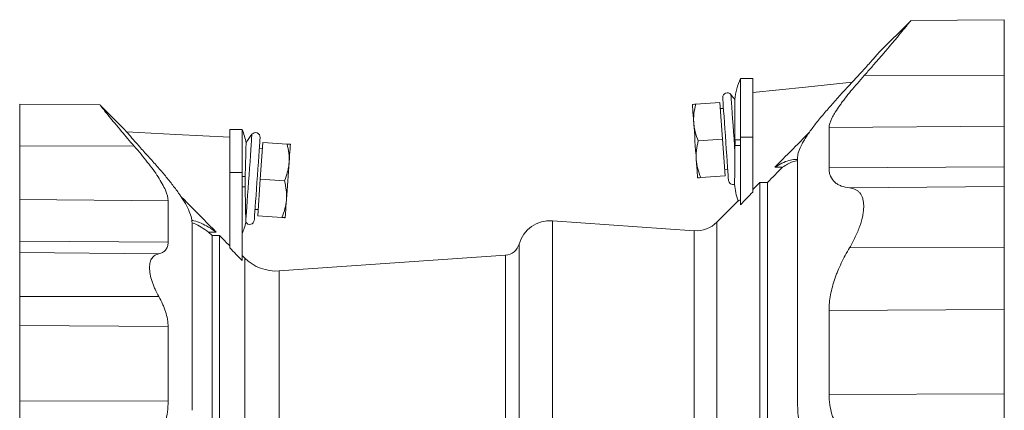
# Model space of a CAD drawing. Header units: millimetres. Extents: x 24 to 822, y -62 to 722.
# Tile 3 of 7: x 33 to 354, y 151 to 278. Entities that reach past the tile are written whole.
import ezdxf

# ---------------------------------------------------------------- set-up
doc = ezdxf.new("R2010")
doc.units = ezdxf.units.MM

msp = doc.modelspace()

# ---------------------------------------------------------------- linework, layer by layer
at = {"color": 7, "linetype": 'Continuous', "lineweight": 15}
for p, q in [((323.34, 278.01), (312.92, 267.59)), ((353.84, 278.33), (323.35, 278.07)), ((271.84, 259.14), (267.84, 259.14)), ((267.84, 240.01), (267.84, 259.14)), ((271.84, 240.01), (271.84, 259.14)), ((59.08, 250.53), (32.84, 250.76)), ((32.84, 237.24), (32.84, 250.76)), ((67.02, 242.54), (59.09, 250.47)), ((261.15, 251.35), (253.24, 250.79)), ((261.15, 251.35), (261.98, 239.37)), ((262.28, 249.42), (261.29, 249.35)), ((105.34, 242.5), (101.34, 242.5)), ((101.34, 242.5), (101.34, 228.53)), ((105.34, 242.5), (105.34, 228.53)), ((111.27, 226.38), (112.11, 238.35)), ((112.11, 238.35), (120.01, 237.8)), ((261.98, 239.37), (254.07, 238.82)), ((261.98, 239.37), (262.82, 227.4)), ((267.84, 218.02), (267.84, 240.01)), ((271.84, 222.13), (271.84, 240.01)), ((32.84, 237.24), (32.84, 219.72)), ((111.97, 236.35), (110.97, 236.42)), ((101.34, 228.53), (101.34, 203.94)), ((105.34, 228.53), (105.34, 199.8)), ((262.68, 229.4), (263.68, 229.47)), ((281.54, 230.25), (279.06, 230.26)), ((110.43, 214.41), (111.27, 226.38)), ((111.27, 226.38), (119.18, 225.83)), ((262.82, 227.4), (254.91, 226.85)), ((274.18, 123.96), (274.18, 225.3)), ((276.65, 225.3), (274.18, 225.3)), ((276.65, 123.96), (276.65, 225.3)), ((32.84, 219.72), (32.84, 206.14)), ((81.22, 205.79), (81.22, 219.33)), ((267.09, 219.25), (260.15, 212.31)), ((109.57, 216.47), (110.57, 216.4)), ((89.02, 212.11), (89.02, 150.99)), ((106.55, 212.35), (106.55, 212.33)), ((110.43, 214.41), (118.34, 213.85)), ((252.77, 209.55), (206.5, 212.79)), ((94.4, 209.11), (95.54, 207.96)), ((94.4, 209.11), (96.87, 209.11)), ((32.84, 206.14), (32.84, 202.42)), ((95.54, 207.96), (95.54, 124.61)), ((95.54, 207.96), (98.01, 207.96)), ((98.01, 207.96), (98.01, 121.63)), ((32.84, 202.42), (32.84, 188.11)), ((106.21, 200.64), (105.34, 201.51)), ((191.21, 201.58), (117.48, 196.43)), ((32.84, 178.6), (32.84, 188.11)), ((32.84, 154.11), (32.84, 178.6)), ((81.22, 178.36), (81.22, 153.95)), ((32.84, 133.09), (32.84, 154.11))]:
    msp.add_line(p, q, dxfattribs=at)
at = {"color": 8, "linetype": 'Continuous', "lineweight": 0}
for p, q in [((353.84, 260.29), (308.16, 260.11)), ((353.84, 243.61), (296.7, 243.14)), ((267.84, 239.14), (266.04, 239.14)), ((271.84, 240.01), (267.84, 240.01)), ((32.84, 237.24), (70.19, 237.07)), ((267.84, 237.34), (266.04, 237.34)), ((101.34, 228.53), (105.34, 228.53)), ((353.84, 230.41), (296.7, 229.99)), ((106.36, 227.2), (105.34, 227.2)), ((106.35, 223.89), (105.34, 223.89)), ((353.84, 223.96), (303.4, 223.52)), ((32.84, 219.72), (81.22, 219.33)), ((206.5, 212.79), (206.5, 3.89)), ((260.15, 122.19), (260.15, 212.31)), ((252.77, 119.85), (252.77, 209.55)), ((32.84, 206.14), (81.22, 205.79)), ((32.84, 202.42), (78.2, 202.03)), ((195.67, 205.2), (195.67, 108.34)), ((353.84, 204.02), (303.4, 203.99)), ((106.21, 200.64), (106.21, 121.33)), ((191.21, 108.34), (191.21, 201.58)), ((117.48, 196.43), (117.48, 122.19)), ((32.84, 188.11), (78.2, 188.07)), ((353.84, 183.82), (296.7, 183.56)), ((32.84, 178.6), (81.22, 178.36)), ((32.84, 154.11), (81.22, 153.95)), ((353.84, 156.33), (296.7, 156.16))]:
    msp.add_line(p, q, dxfattribs=at)
at = {"color": 7, "linetype": 'Continuous', "lineweight": 15, "flags": 128}
for points in [[(304.27, 257.99), (289.04, 256.39), (271.84, 254.58)], [(252.17, 250.72), (252.18, 250.62), (252.2, 250.31), (252.23, 249.81), (252.28, 249.11), (252.34, 248.24), (252.41, 247.21), (252.5, 246.03), (252.59, 244.73)], [(262.04, 252.91), (262.05, 252.73), (262.09, 252.18), (262.15, 251.29), (262.24, 250.07), (262.34, 248.57), (262.47, 246.81), (262.6, 244.85), (262.75, 242.75), (262.9, 240.56), (263.06, 238.33), (263.21, 236.14), (263.36, 234.03), (263.5, 232.08), (263.62, 230.32), (263.72, 228.82), (263.81, 227.6), (263.87, 226.71), (263.91, 226.16), (263.92, 225.98)], [(252.59, 244.73), (252.68, 243.33), (252.79, 241.85), (252.9, 240.31), (253, 238.75), (253.11, 237.18), (253.22, 235.65), (253.33, 234.17), (253.42, 232.76)], [(101.34, 240.01), (83.79, 240.93), (67.68, 241.78)], [(109.33, 212.98), (109.34, 213.16), (109.38, 213.71), (109.44, 214.6), (109.53, 215.82), (109.63, 217.33), (109.76, 219.08), (109.89, 221.04), (110.04, 223.14), (110.19, 225.34), (110.35, 227.56), (110.5, 229.75), (110.65, 231.86), (110.79, 233.81), (110.91, 235.57), (111.01, 237.08), (111.1, 238.29), (111.16, 239.19), (111.2, 239.73), (111.21, 239.92)], [(120.66, 231.74), (120.76, 233.04), (120.84, 234.22), (120.91, 235.25), (120.97, 236.12), (121.02, 236.81), (121.05, 237.31), (121.08, 237.62), (121.08, 237.72)], [(119.83, 219.77), (119.93, 221.17), (120.03, 222.65), (120.14, 224.19), (120.25, 225.75), (120.36, 227.31), (120.46, 228.85), (120.57, 230.33), (120.66, 231.74)], [(253.42, 232.76), (253.51, 231.46), (253.6, 230.28), (253.67, 229.25), (253.73, 228.38), (253.78, 227.69), (253.81, 227.18), (253.83, 226.88), (253.84, 226.78)], [(119.41, 213.78), (119.42, 213.88), (119.44, 214.19), (119.47, 214.69), (119.52, 215.38), (119.58, 216.25), (119.65, 217.29), (119.74, 218.46), (119.83, 219.77)]]:
    msp.add_lwpolyline(points, dxfattribs=at)
at = {"color": 8, "linetype": 'Continuous', "lineweight": 0, "flags": 128}
for points in [[(264.7, 253.96), (264.71, 253.78), (264.75, 253.25), (264.81, 252.37), (264.9, 251.18), (265, 249.7), (265.12, 247.97), (265.26, 246.02), (265.4, 243.92), (265.56, 241.71), (265.72, 239.45), (265.87, 237.2), (266.03, 235)], [(106.55, 212.35), (106.57, 212.7), (106.62, 213.39), (106.69, 214.41), (106.79, 215.72), (106.9, 217.31), (107.02, 219.13), (107.16, 221.13), (107.31, 223.27), (107.47, 225.49), (107.63, 227.74), (107.78, 229.97), (107.93, 232.11), (108.07, 234.11), (108.2, 235.93), (108.31, 237.53), (108.4, 238.85), (108.47, 239.87), (108.52, 240.57), (108.55, 240.92), (108.55, 240.96)]]:
    msp.add_lwpolyline(points, dxfattribs=at)
at = {"color": 7, "linetype": 'Continuous', "lineweight": 15}
for centre, radius, start, end in [((287.09, 250.14), 21.25, 154.9424, 174.232), ((263.54, 253.02), 1.5, 39.0063, 184), ((245.25, 238.2), 25.03, 34.2023, 39.0063), ((90.84, 235.73), 16, 8.9571, 25.0089), ((128, 225.21), 25.03, 140.9937, 148.6425), ((109.72, 240.02), 1.5, 356, 140.9937), ((265.42, 226.08), 1.5, 184, 289.1918), ((287.09, 226.34), 21.25, 184.4893, 199.5332), ((90.84, 215.35), 16, 334.9911, 349.1145), ((107.83, 213.09), 1.5, 210.4515, 356), ((205.77, 202.31), 10.5, 86, 164.0554), ((253.43, 219.03), 9.5, 266, 315), ((190.87, 206.57), 5, 274, 344.0554), ((116.46, 210.89), 14.5, 225, 274)]:
    msp.add_arc(centre, radius, start, end, dxfattribs=at)
for points, knots in [([(308.16, 260.11), (308.98, 261.04), (310.63, 262.9), (312.99, 265.62), (315.24, 268.24), (317.47, 270.87), (319.58, 273.4), (321.4, 275.6), (322.69, 277.19), (323.36, 278.01), (323.35, 278), (323.35, 278)], [0, 0, 0, 0, 0.101138, 0.202256, 0.307235, 0.412179, 0.539193, 0.669478, 0.79667, 0.928713, 1, 1, 1, 1]), ([(353.84, 278.33), (353.84, 278.33), (353.84, 278.2), (353.84, 277.69), (353.84, 277.31), (353.84, 276.31), (353.84, 275.71), (353.84, 274.3), (353.84, 273.51), (353.84, 271.77), (353.84, 270.84), (353.84, 268.87), (353.84, 267.84), (353.84, 265.73), (353.84, 264.65), (353.84, 262.47), (353.84, 261.38), (353.84, 260.29)], [0, 0, 0, 0, 0.125, 0.125, 0.25, 0.25, 0.375, 0.375, 0.5, 0.5, 0.625, 0.625, 0.75, 0.75, 0.875, 0.875, 1, 1, 1, 1]), ([(312.92, 267.59), (312.92, 267.59), (312.86, 267.51), (312.66, 267.29), (312.58, 267.2), (312.39, 266.98), (312.28, 266.86), (311.91, 266.43), (311.61, 266.09), (311.08, 265.49), (310.89, 265.28), (310.49, 264.83), (310.28, 264.6), (309.63, 263.86), (309.16, 263.34), (308.4, 262.49), (308.14, 262.2), (307.6, 261.61), (307.33, 261.31), (305.93, 259.78), (304.74, 258.48), (303.46, 257.12)], [0, 0, 0, 0, 0.125, 0.125, 0.1875, 0.1875, 0.25, 0.25, 0.375, 0.375, 0.4375, 0.4375, 0.5, 0.5, 0.625, 0.625, 0.6875, 0.6875, 0.75, 0.75, 1, 1, 1, 1]), ([(296.7, 243.14), (296.7, 243.96), (297.03, 245), (297.79, 246.55), (297.97, 246.87), (298.34, 247.53), (298.54, 247.87), (299.18, 248.91), (299.67, 249.63), (300.46, 250.75), (300.74, 251.13), (301.32, 251.91), (301.62, 252.3), (302.54, 253.49), (303.18, 254.29), (305.19, 256.73), (306.63, 258.4), (308.16, 260.11)], [0, 0, 0, 0, 0.25, 0.25, 0.3125, 0.3125, 0.375, 0.375, 0.5, 0.5, 0.5625, 0.5625, 0.625, 0.625, 0.75, 0.75, 1, 1, 1, 1]), ([(353.84, 243.61), (353.84, 244.31), (353.84, 245.21), (353.84, 247.39), (353.84, 248.67), (353.84, 251.56), (353.84, 253.16), (353.84, 256.59), (353.84, 258.41), (353.84, 260.29)], [0, 0, 0, 0, 0.25, 0.25, 0.5, 0.5, 0.75, 0.75, 1, 1, 1, 1]), ([(303.46, 257.12), (301.24, 254.74), (299.12, 252.42), (296.65, 249.59), (296.16, 249.03), (295.21, 247.91), (294.74, 247.36), (293.38, 245.71), (292.52, 244.65), (290.95, 242.58), (290.22, 241.58), (289.25, 240.14), (288.95, 239.66), (288.52, 238.97), (288.39, 238.74), (288.13, 238.29), (288.01, 238.07), (286.96, 236.12), (286.46, 234.65), (286.46, 233.48)], [0, 0, 0, 0, 0.25, 0.25, 0.3125, 0.3125, 0.375, 0.375, 0.5, 0.5, 0.625, 0.625, 0.6875, 0.6875, 0.71875, 0.71875, 0.75, 0.75, 1, 1, 1, 1]), ([(59.08, 250.47), (59.07, 250.48), (59.05, 250.51), (59.5, 249.93), (60.47, 248.73), (61.94, 246.9), (63.82, 244.61), (65.87, 242.14), (68.01, 239.6), (69.46, 237.91), (70.19, 237.07)], [0, 0, 0, 0, 0.066138, 0.194619, 0.33508, 0.480294, 0.620575, 0.764048, 0.881403, 1, 1, 1, 1]), ([(253.24, 250.79), (252.91, 250.77), (252.64, 250.75), (252.27, 250.72), (252.17, 250.72), (252.17, 250.72)], [0, 0, 0, 0, 0.5, 0.5, 1, 1, 1, 1]), ([(252.59, 244.73), (252.55, 245.24), (252.54, 245.75), (252.57, 246.77), (252.61, 247.27), (252.78, 248.79), (252.98, 249.79), (253.24, 250.79)], [0, 0, 0, 0, 0.25, 0.25, 0.5, 0.5, 1, 1, 1, 1]), ([(266.04, 239.14), (266.04, 239.91), (266.02, 241.46), (266.01, 243.69), (265.99, 245.79), (265.98, 247.67), (265.97, 249.29), (265.96, 250.59), (265.96, 251.57), (265.95, 252.11), (265.95, 252.34), (265.95, 252.28), (265.95, 252.28)], [0, 0, 0, 0, 0.10956, 0.222296, 0.331864, 0.444606, 0.554241, 0.667049, 0.776802, 0.889731, 0.999596, 1, 1, 1, 1]), ([(254.07, 238.82), (253.68, 239.78), (253.34, 240.75), (252.83, 242.71), (252.66, 243.71), (252.59, 244.73)], [0, 0, 0, 0, 0.5, 0.5, 1, 1, 1, 1]), ([(74.46, 234.11), (73.94, 234.67), (73.44, 235.23), (72.47, 236.31), (72, 236.84), (71.11, 237.84), (70.69, 238.31), (69.9, 239.21), (69.53, 239.64), (68.85, 240.42), (68.55, 240.77), (68.01, 241.38), (67.78, 241.65), (67.5, 241.98), (67.42, 242.08), (67.28, 242.24), (67.22, 242.31), (67.07, 242.48), (67.02, 242.54), (67.02, 242.54)], [0, 0, 0, 0, 0.125, 0.125, 0.25, 0.25, 0.375, 0.375, 0.5, 0.5, 0.625, 0.625, 0.75, 0.75, 0.8125, 0.8125, 0.875, 0.875, 1, 1, 1, 1]), ([(290.26, 241.59), (288.78, 240.09), (285.04, 236.32), (281.31, 232.54), (279.06, 230.26)], [0, 0, 0, 0, 0.396742, 1, 1, 1, 1]), ([(296.7, 243.14), (296.7, 241.44), (296.7, 239.49), (296.7, 235.09), (296.7, 232.65), (296.7, 229.99)], [0, 0, 0, 0, 0.5, 0.5, 1, 1, 1, 1]), ([(353.84, 243.61), (353.84, 241.91), (353.84, 239.95), (353.84, 235.54), (353.84, 233.09), (353.84, 230.41)], [0, 0, 0, 0, 0.5, 0.5, 1, 1, 1, 1]), ([(106.36, 227.2), (106.38, 227.88), (106.42, 229.25), (106.47, 231.2), (106.52, 233.02), (106.56, 234.62), (106.59, 235.98), (106.62, 237.06), (106.63, 237.81), (106.64, 238.22), (106.64, 238.22), (106.64, 238.22)], [0, 0, 0, 0, 0.113159, 0.2296, 0.34278, 0.459228, 0.572694, 0.68942, 0.803462, 0.920779, 1, 1, 1, 1]), ([(120.01, 237.8), (120.27, 236.79), (120.47, 235.79), (120.7, 233.77), (120.74, 232.76), (120.66, 231.74)], [0, 0, 0, 0, 0.5, 0.5, 1, 1, 1, 1]), ([(120.01, 237.8), (120.34, 237.77), (120.61, 237.75), (120.98, 237.73), (121.08, 237.72), (121.08, 237.72)], [0, 0, 0, 0, 0.5, 0.5, 1, 1, 1, 1]), ([(253.42, 232.76), (253.39, 233.27), (253.38, 233.78), (253.4, 234.8), (253.44, 235.3), (253.62, 236.82), (253.82, 237.82), (254.07, 238.82)], [0, 0, 0, 0, 0.25, 0.25, 0.5, 0.5, 1, 1, 1, 1]), ([(81.22, 219.33), (81.22, 220.31), (80.92, 221.47), (80.08, 223.43), (79.73, 224.12), (78.92, 225.57), (78.46, 226.32), (77.46, 227.86), (76.91, 228.64), (75.73, 230.25), (75.11, 231.08), (73.13, 233.6), (71.7, 235.31), (70.19, 237.07)], [0, 0, 0, 0, 0.25, 0.25, 0.375, 0.375, 0.5, 0.5, 0.625, 0.625, 0.75, 0.75, 1, 1, 1, 1]), ([(266.03, 235), (266.03, 234.78), (266.02, 233.88), (266, 232.36), (265.98, 229.93), (265.95, 227.84), (265.93, 226.26), (265.92, 225.35), (265.91, 224.77), (265.91, 224.71), (265.91, 224.67)], [0, 0, 0, 0, 0.037491, 0.14996, 0.26565, 0.495714, 0.618846, 0.745263, 0.873683, 1, 1, 1, 1]), ([(74.46, 234.11), (75.44, 233.03), (76.4, 231.96), (78.26, 229.84), (79.15, 228.8), (80.87, 226.75), (81.69, 225.74), (83.24, 223.75), (83.97, 222.78), (85.32, 220.86), (85.93, 219.93), (87.01, 218.13), (87.48, 217.27), (88.23, 215.64), (88.52, 214.87), (88.92, 213.41), (89.02, 212.73), (89.02, 212.11)], [0, 0, 0, 0, 0.125, 0.125, 0.25, 0.25, 0.375, 0.375, 0.5, 0.5, 0.625, 0.625, 0.75, 0.75, 0.875, 0.875, 1, 1, 1, 1]), ([(120.66, 231.74), (120.63, 231.23), (120.57, 230.72), (120.4, 229.72), (120.29, 229.22), (119.91, 227.75), (119.57, 226.78), (119.18, 225.83)], [0, 0, 0, 0, 0.25, 0.25, 0.5, 0.5, 1, 1, 1, 1]), ([(254.91, 226.85), (254.52, 227.81), (254.18, 228.77), (253.67, 230.74), (253.49, 231.74), (253.42, 232.76)], [0, 0, 0, 0, 0.5, 0.5, 1, 1, 1, 1]), ([(286.33, 232.79), (286.1, 232.8), (285.22, 232.85), (283.57, 232.47), (281.38, 231.66), (279.84, 230.72), (279.06, 230.26)], [0, 0, 0, 0, 0.105548, 0.40017, 0.700083, 1, 1, 1, 1]), ([(281.54, 230.25), (282.65, 230.94), (284.37, 231.99), (285.92, 232.31), (286.46, 232.42)], [0, 0, 0, 0, 0.652871, 1, 1, 1, 1]), ([(286.46, 233.48), (286.46, 231.89), (286.46, 230.03), (286.46, 225.81), (286.46, 223.43), (286.46, 218.19), (286.46, 215.31), (286.46, 209.1), (286.46, 205.76), (286.46, 198.69), (286.46, 194.96), (286.46, 187.16), (286.46, 183.1), (286.46, 174.73), (286.46, 170.43), (286.46, 161.67), (286.46, 157.22), (286.46, 152.74)], [0, 0, 0, 0, 0.125, 0.125, 0.25, 0.25, 0.375, 0.375, 0.5, 0.5, 0.625, 0.625, 0.75, 0.75, 0.875, 0.875, 1, 1, 1, 1]), ([(303.4, 223.52), (302.42, 223.62), (301.52, 223.81), (300.3, 224.26), (299.92, 224.44), (299.39, 224.75), (299.21, 224.86), (298.88, 225.09), (298.73, 225.22), (297.98, 225.89), (297.51, 226.53), (297.03, 227.69), (296.91, 228.1), (296.75, 229), (296.7, 229.48), (296.7, 229.99)], [0, 0, 0, 0, 0.25, 0.25, 0.375, 0.375, 0.4375, 0.4375, 0.5, 0.5, 0.75, 0.75, 0.875, 0.875, 1, 1, 1, 1]), ([(353.84, 223.96), (353.84, 224.07), (353.84, 224.3), (353.84, 224.96), (353.84, 225.4), (353.84, 226.49), (353.84, 227.14), (353.84, 228.64), (353.84, 229.48), (353.84, 230.41)], [0, 0, 0, 0, 0.25, 0.25, 0.5, 0.5, 0.75, 0.75, 1, 1, 1, 1]), ([(119.18, 225.83), (119.44, 224.82), (119.63, 223.82), (119.87, 221.8), (119.9, 220.78), (119.83, 219.77)], [0, 0, 0, 0, 0.5, 0.5, 1, 1, 1, 1]), ([(254.91, 226.85), (254.59, 226.83), (254.31, 226.81), (253.94, 226.78), (253.84, 226.78), (253.84, 226.78)], [0, 0, 0, 0, 0.5, 0.5, 1, 1, 1, 1]), ([(106.35, 223.89), (106.36, 223.15), (106.37, 222.42), (106.39, 221.36), (106.4, 221.01), (106.41, 220.32), (106.42, 219.97), (106.44, 218.96), (106.45, 218.33), (106.46, 217.42), (106.47, 217.13), (106.48, 216.56), (106.48, 216.29), (106.5, 215.5), (106.51, 215.03), (106.52, 214.39), (106.52, 214.19), (106.53, 213.82), (106.53, 213.65), (106.54, 213.18), (106.54, 212.93), (106.55, 212.64), (106.55, 212.56), (106.55, 212.43), (106.55, 212.39), (106.55, 212.35)], [0, 0, 0, 0, 0.125, 0.125, 0.1875, 0.1875, 0.25, 0.25, 0.375, 0.375, 0.4375, 0.4375, 0.5, 0.5, 0.625, 0.625, 0.6875, 0.6875, 0.75, 0.75, 0.875, 0.875, 0.9375, 0.9375, 1, 1, 1, 1]), ([(303.4, 223.52), (304.08, 223.45), (304.7, 223.29), (305.54, 222.88), (305.8, 222.71), (306.17, 222.42), (306.29, 222.32), (306.52, 222.1), (306.63, 221.98), (307.13, 221.35), (307.45, 220.74), (307.72, 219.83), (307.77, 219.64), (307.85, 219.24), (307.89, 219.03), (307.97, 218.4), (308, 217.95), (308, 217.02), (307.98, 216.53), (307.87, 215.51), (307.79, 214.97), (307.46, 213.33), (307.15, 212.2), (306.63, 210.74), (306.53, 210.44), (306.3, 209.85), (306.18, 209.56), (305.82, 208.67), (305.55, 208.08), (304.71, 206.32), (304.08, 205.14), (303.4, 203.99)], [0, 0, 0, 0, 0.125, 0.125, 0.1875, 0.1875, 0.21875, 0.21875, 0.25, 0.25, 0.375, 0.375, 0.40625, 0.40625, 0.4375, 0.4375, 0.5, 0.5, 0.5625, 0.5625, 0.625, 0.625, 0.75, 0.75, 0.78125, 0.78125, 0.8125, 0.8125, 0.875, 0.875, 1, 1, 1, 1]), ([(353.84, 204.02), (353.84, 205.19), (353.84, 206.4), (353.84, 208.81), (353.84, 210.03), (353.84, 212.4), (353.84, 213.56), (353.84, 215.76), (353.84, 216.8), (353.84, 218.69), (353.84, 219.55), (353.84, 221.05), (353.84, 221.69), (353.84, 222.73), (353.84, 223.13), (353.84, 223.71), (353.84, 223.88), (353.84, 223.96)], [0, 0, 0, 0, 0.125, 0.125, 0.25, 0.25, 0.375, 0.375, 0.5, 0.5, 0.625, 0.625, 0.75, 0.75, 0.875, 0.875, 1, 1, 1, 1]), ([(85.31, 220.79), (86.5, 219.6), (90.36, 215.71), (94.2, 211.81), (96.87, 209.11)], [0, 0, 0, 0, 0.306749, 1, 1, 1, 1]), ([(119.83, 219.77), (119.79, 219.26), (119.73, 218.75), (119.56, 217.75), (119.46, 217.25), (119.07, 215.77), (118.73, 214.81), (118.34, 213.85)], [0, 0, 0, 0, 0.25, 0.25, 0.5, 0.5, 1, 1, 1, 1]), ([(267.84, 219.62), (267.65, 219.52), (267.26, 219.32), (267.06, 219.23), (267.09, 219.24), (267.1, 219.24)], [0, 0, 0, 0, 0.424643, 0.849465, 1, 1, 1, 1]), ([(88.96, 212.91), (89.19, 212.88), (90.16, 212.75), (91.97, 212.03), (94.38, 210.82), (96.04, 209.68), (96.87, 209.11)], [0, 0, 0, 0, 0.0930064, 0.4072185, 0.7028964, 1, 1, 1, 1]), ([(94.4, 209.11), (93.6, 209.65), (92.01, 210.74), (90.23, 211.72), (89.26, 212.06), (89.02, 212.15)], [0, 0, 0, 0, 0.4290089, 0.8580075, 1, 1, 1, 1]), ([(118.34, 213.85), (118.66, 213.83), (118.94, 213.81), (119.31, 213.79), (119.41, 213.78), (119.41, 213.78)], [0, 0, 0, 0, 0.5, 0.5, 1, 1, 1, 1]), ([(78.2, 202.03), (78.65, 202.12), (79.06, 202.27), (79.61, 202.56), (79.79, 202.67), (80.11, 202.93), (80.26, 203.07), (80.66, 203.54), (80.87, 203.91), (81.08, 204.55), (81.13, 204.77), (81.2, 205.26), (81.22, 205.52), (81.22, 205.79)], [0, 0, 0, 0, 0.25, 0.25, 0.375, 0.375, 0.5, 0.5, 0.75, 0.75, 0.875, 0.875, 1, 1, 1, 1]), ([(303.4, 203.99), (302.42, 202.34), (301.52, 200.67), (300.3, 198.13), (299.92, 197.27), (299.39, 195.98), (299.21, 195.55), (298.88, 194.68), (298.73, 194.24), (297.98, 192.06), (297.51, 190.33), (297.03, 187.76), (296.91, 186.91), (296.75, 185.22), (296.7, 184.38), (296.7, 183.56)], [0, 0, 0, 0, 0.25, 0.25, 0.375, 0.375, 0.4375, 0.4375, 0.5, 0.5, 0.75, 0.75, 0.875, 0.875, 1, 1, 1, 1]), ([(353.84, 204.02), (353.84, 202.26), (353.84, 200.49), (353.84, 196.98), (353.84, 195.23), (353.84, 191.82), (353.84, 190.14), (353.84, 186.9), (353.84, 185.33), (353.84, 183.82)], [0, 0, 0, 0, 0.25, 0.25, 0.5, 0.5, 0.75, 0.75, 1, 1, 1, 1]), ([(78.2, 188.07), (77.75, 188.88), (77.33, 189.7), (76.78, 190.93), (76.6, 191.34), (76.28, 192.16), (76.13, 192.57), (75.73, 193.79), (75.52, 194.58), (75.24, 196.1), (75.17, 196.81), (75.17, 197.79), (75.19, 198.11), (75.26, 198.71), (75.31, 198.99), (75.52, 199.79), (75.73, 200.24), (76.13, 200.81), (76.28, 200.98), (76.6, 201.29), (76.77, 201.42), (77.33, 201.77), (77.74, 201.93), (78.2, 202.03)], [0, 0, 0, 0, 0.125, 0.125, 0.1875, 0.1875, 0.25, 0.25, 0.375, 0.375, 0.5, 0.5, 0.5625, 0.5625, 0.625, 0.625, 0.75, 0.75, 0.8125, 0.8125, 0.875, 0.875, 1, 1, 1, 1]), ([(78.2, 188.07), (78.65, 187.26), (79.06, 186.45), (79.61, 185.22), (79.79, 184.81), (80.11, 183.98), (80.26, 183.57), (80.66, 182.32), (80.87, 181.51), (81.08, 180.3), (81.13, 179.91), (81.2, 179.12), (81.22, 178.74), (81.22, 178.36)], [0, 0, 0, 0, 0.25, 0.25, 0.375, 0.375, 0.5, 0.5, 0.75, 0.75, 0.875, 0.875, 1, 1, 1, 1]), ([(296.7, 156.16), (296.7, 160.94), (296.7, 165.63), (296.7, 174.79), (296.7, 179.25), (296.7, 183.56)], [0, 0, 0, 0, 0.5, 0.5, 1, 1, 1, 1]), ([(353.84, 156.33), (353.84, 161.12), (353.84, 165.83), (353.84, 175.02), (353.84, 179.5), (353.84, 183.82)], [0, 0, 0, 0, 0.5, 0.5, 1, 1, 1, 1]), ([(296.7, 156.16), (296.7, 153.85), (297.03, 151.7), (297.79, 149.2), (297.97, 148.71), (298.34, 147.75), (298.54, 147.29), (299.18, 145.94), (299.67, 145.1), (300.46, 143.91), (300.74, 143.52), (301.32, 142.77), (301.62, 142.41), (302.54, 141.37), (303.18, 140.73), (305.19, 138.96), (306.63, 137.97), (308.16, 137.13)], [0, 0, 0, 0, 0.25, 0.25, 0.3125, 0.3125, 0.375, 0.375, 0.5, 0.5, 0.5625, 0.5625, 0.625, 0.625, 0.75, 0.75, 1, 1, 1, 1]), ([(353.84, 156.33), (353.84, 154.35), (353.84, 152.41), (353.84, 148.69), (353.84, 146.92), (353.84, 143.66), (353.84, 142.17), (353.84, 139.55), (353.84, 138.42), (353.84, 137.49)], [0, 0, 0, 0, 0.25, 0.25, 0.5, 0.5, 0.75, 0.75, 1, 1, 1, 1]), ([(81.22, 153.95), (81.22, 151.56), (80.92, 149.33), (80.08, 146.18), (79.73, 145.16), (78.92, 143.2), (78.46, 142.27), (77.46, 140.51), (76.91, 139.67), (75.73, 138.08), (75.11, 137.32), (73.13, 135.18), (71.7, 133.93), (70.19, 132.82)], [0, 0, 0, 0, 0.25, 0.25, 0.375, 0.375, 0.5, 0.5, 0.625, 0.625, 0.75, 0.75, 1, 1, 1, 1]), ([(303.46, 125.7), (301.24, 126.91), (299.12, 128.33), (296.65, 130.44), (296.16, 130.88), (295.21, 131.79), (294.74, 132.27), (293.38, 133.75), (292.52, 134.8), (290.95, 137.03), (290.22, 138.22), (289.25, 140.13), (288.95, 140.79), (288.52, 141.8), (288.39, 142.15), (288.13, 142.85), (288.01, 143.2), (286.96, 146.39), (286.46, 149.44), (286.46, 152.74)], [0, 0, 0, 0, 0.25, 0.25, 0.3125, 0.3125, 0.375, 0.375, 0.5, 0.5, 0.625, 0.625, 0.6875, 0.6875, 0.71875, 0.71875, 0.75, 0.75, 1, 1, 1, 1])]:
    msp.add_open_spline(points, degree=3, knots=knots, dxfattribs=at)
for points in [[(266.04, 239.14), (266.05, 238.54), (266.05, 237.94), (266.04, 237.34)], [(266.04, 237.34), (266.04, 236.55), (266.03, 235.77), (266.03, 235)], [(281.54, 230.25), (279.91, 228.6), (278.28, 226.95), (276.65, 225.3)], [(106.36, 227.2), (106.33, 226.1), (106.33, 224.99), (106.35, 223.89)], [(274.18, 225.3), (273.4, 224.51), (272.62, 223.72), (271.84, 222.93)], [(271.84, 222.13), (270.51, 220.76), (269.18, 219.39), (267.84, 218.02)], [(98.01, 207.96), (99.12, 206.83), (100.23, 205.7), (101.34, 204.58)], [(101.34, 203.94), (102.68, 202.56), (104.01, 201.18), (105.34, 199.8)]]:
    msp.add_open_spline(points, degree=3, dxfattribs=at)

doc.saveas('drawing.dxf')
